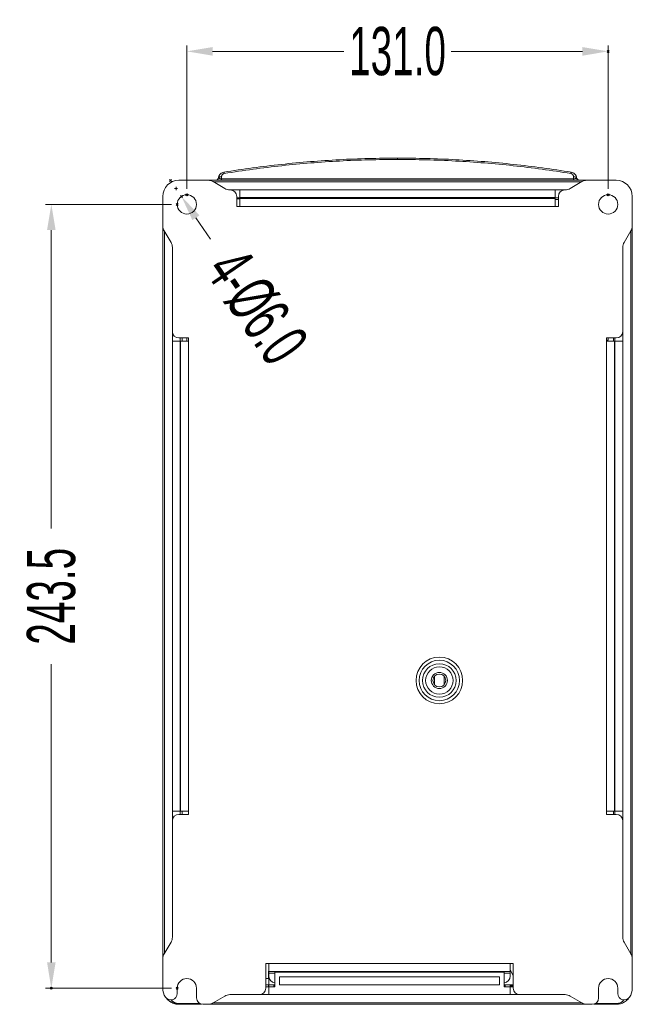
# Model space of a CAD drawing. Header units: millimetres. Extents: x -473 to 23648, y -382 to 1866.
# Tile 66 of 256: x 3005 to 3196, y -1 to 304. Entities that reach past the tile are written whole.
import ezdxf

# ---------------------------------------------------------------- set-up
doc = ezdxf.new("R2010")
doc.units = ezdxf.units.MM
doc.header["$LTSCALE"] = 80
doc.header["$PDMODE"] = 3
doc.header["$PDSIZE"] = 0.3
doc.layers.get('0').update_dxf_attribs({"linetype": 'CONTINUOUS'})
doc.styles.get("Standard").update_dxf_attribs({"font": 'technic_.ttf', "width": 0.7})
doc.dimstyles.get("Standard").update_dxf_attribs({"dimtxt": 3, "dimasz": 3, "dimexe": 0.18, "dimexo": 0.0625, "dimgap": 0.09, "dimtad": 1, "dimdsep": 46, "dimtxsty": 'Standard', "dimcen": 0.09, "dimadec": 0, "dimazin": 0, "dimtol": 1, "dimtp": 0.01, "dimtm": 0.01, "dimtfac": 1, "dimtofl": 0, "dimtmove": 0, "dimatfit": 3, "dimfxl": 1, "dimtolj": 1, "dimarcsym": 0})

# ---------------------------------------------------------------- blocks, each defined once
blk = doc.blocks.new('*D19')
at = {"color": 0, "lineweight": 0, "transparency": 16777216}
for p, q in [((3057.3, 251.88), (3057.3, 296.42)), ((3065.3, 294.62), (3106.08, 294.62)), ((3180.3, 294.62), (3139.51, 294.62)), ((3188.3, 251.88), (3188.3, 296.42))]:
    blk.add_line(p, q, dxfattribs=at)
for p in [(3188.3, 294.62), (3057.3, 250.08), (3188.3, 250.08)]:
    blk.add_point(p, dxfattribs=at)
for points in [[(3065.3, 295.95), (3065.3, 293.28), (3057.3, 294.62)], [(3180.3, 293.28), (3180.3, 295.95), (3188.3, 294.62)]]:
    blk.add_solid(points, dxfattribs=at)
at = {"color": 0, "lineweight": 0, "transparency": 16777216, "insert": (3122.8, 294.62), "char_height": 15, "attachment_point": 5}
blk.add_mtext('\\A1;131.0', dxfattribs=at)
blk = doc.blocks.new('*D36')
at = {"color": 0, "lineweight": 0, "transparency": 16777216}
for p, q in [((3052.5, 247.08), (3013.35, 247.08)), ((3015.15, 239.08), (3015.15, 146.42)), ((3015.15, 11.58), (3015.15, 104.24)), ((3052.5, 3.58), (3013.35, 3.58))]:
    blk.add_line(p, q, dxfattribs=at)
for p in [(3054.3, 247.08), (3015.15, 3.58), (3054.3, 3.58)]:
    blk.add_point(p, dxfattribs=at)
for points in [[(3016.48, 239.08), (3013.82, 239.08), (3015.15, 247.08)], [(3013.82, 11.58), (3016.48, 11.58), (3015.15, 3.58)]]:
    blk.add_solid(points, dxfattribs=at)
at = {"color": 0, "lineweight": 0, "transparency": 16777216, "insert": (3015.15, 125.33), "char_height": 15, "attachment_point": 5, "rotation": 90}
blk.add_mtext('\\A1;243.5', dxfattribs=at)
blk = doc.blocks.new('*D39')
at = {"color": 0, "lineweight": 0, "transparency": 16777216}
for p, q in [((3053.42, 252.04), (3054.42, 252.04)), ((3053.92, 251.54), (3053.92, 252.54)), ((3064.61, 236.33), (3060.11, 242.95))]:
    blk.add_line(p, q, dxfattribs=at)
for p in [(3052.23, 254.52), (3055.61, 249.56)]:
    blk.add_point(p, dxfattribs=at)
blk.add_solid([(3061.21, 243.7), (3059.01, 242.19), (3055.61, 249.56)], dxfattribs=at)
at = {"color": 0, "lineweight": 0, "transparency": 16777216, "insert": (3078.95, 215.28), "char_height": 15, "attachment_point": 5, "rotation": 304.2552}
blk.add_mtext('\\A1;4-%%c6.0', dxfattribs=at)

msp = doc.modelspace()

# ---------------------------------------------------------------- linework, layer by layer
at = {"color": 0, "linetype": 'Continuous', "lineweight": 0}
for p, q in [((3122.796, 261.454), (3122.796, 261.042)), ((3054.796, 254.578), (3190.796, 254.578)), ((3065.509, 254.15), (3069.084, 252.005)), ((3179.963, 254.078), (3065.63, 254.078)), ((3068.096, 254.578), (3068.096, 255.698)), ((3177.496, 254.99), (3068.096, 254.99)), ((3176.509, 252.005), (3180.084, 254.15)), ((3177.496, 255.698), (3177.496, 254.578)), ((3070.627, 251.578), (3174.965, 251.578)), ((3073.796, 251.578), (3073.796, 249.171)), ((3171.796, 251.578), (3171.796, 249.171)), ((3049.796, 3.578), (3049.796, 249.578)), ((3072.796, 249.578), (3072.796, 246.378)), ((3072.796, 249.158), (3073.796, 249.158)), ((3072.796, 249.066), (3075.296, 249.066)), ((3073.796, 248.835), (3072.796, 248.835)), ((3073.796, 249.171), (3171.796, 249.171)), ((3073.796, 248.878), (3073.796, 246.378)), ((3171.796, 248.878), (3073.796, 248.878)), ((3075.296, 249.066), (3075.296, 248.878)), ((3076.796, 249.053), (3076.796, 248.878)), ((3077.296, 249.066), (3077.296, 248.878)), ((3077.296, 249.066), (3078.796, 249.066)), ((3078.796, 249.066), (3078.796, 248.878)), ((3079.296, 248.878), (3079.296, 249.053)), ((3080.796, 249.066), (3080.796, 248.878)), ((3080.796, 249.066), (3085.796, 249.066)), ((3085.796, 249.066), (3085.796, 248.878)), ((3087.296, 249.053), (3087.296, 248.878)), ((3087.796, 249.066), (3087.796, 248.878)), ((3087.796, 249.066), (3089.296, 249.066)), ((3089.296, 249.066), (3089.296, 248.878)), ((3089.796, 248.878), (3089.796, 249.053)), ((3091.296, 249.066), (3091.296, 248.878)), ((3091.296, 249.066), (3096.296, 249.066)), ((3096.296, 249.066), (3096.296, 248.878)), ((3097.796, 249.053), (3097.796, 248.878)), ((3098.296, 249.066), (3098.296, 248.878)), ((3098.296, 249.066), (3099.796, 249.066)), ((3099.796, 249.066), (3099.796, 248.878)), ((3100.296, 248.878), (3100.296, 249.053)), ((3101.796, 249.066), (3101.796, 248.878)), ((3101.796, 249.066), (3106.796, 249.066)), ((3106.796, 249.066), (3106.796, 248.878)), ((3108.296, 249.053), (3108.296, 248.878)), ((3108.796, 249.066), (3108.796, 248.878)), ((3108.796, 249.066), (3110.296, 249.066)), ((3110.296, 249.066), (3110.296, 248.878)), ((3110.796, 248.878), (3110.796, 249.053)), ((3112.296, 249.066), (3112.296, 248.878)), ((3112.296, 249.066), (3117.296, 249.066)), ((3117.296, 249.066), (3117.296, 248.878)), ((3118.796, 249.053), (3118.796, 248.878)), ((3119.296, 249.066), (3119.296, 248.878)), ((3119.296, 249.066), (3120.796, 249.066)), ((3120.796, 249.066), (3120.796, 248.878)), ((3121.296, 248.878), (3121.296, 249.053)), ((3122.796, 249.066), (3122.796, 248.878)), ((3122.796, 249.066), (3127.796, 249.066)), ((3127.796, 249.066), (3127.796, 248.878)), ((3129.296, 249.053), (3129.296, 248.878)), ((3129.796, 249.066), (3129.796, 248.878)), ((3129.796, 249.066), (3131.296, 249.066)), ((3131.296, 249.066), (3131.296, 248.878)), ((3131.796, 248.878), (3131.796, 249.053)), ((3133.296, 249.066), (3133.296, 248.878)), ((3133.296, 249.066), (3138.296, 249.066)), ((3138.296, 249.066), (3138.296, 248.878)), ((3139.796, 249.053), (3139.796, 248.878)), ((3140.296, 249.066), (3140.296, 248.878)), ((3140.296, 249.066), (3141.796, 249.066)), ((3141.796, 249.066), (3141.796, 248.878)), ((3142.296, 248.878), (3142.296, 249.053)), ((3143.796, 249.066), (3143.796, 248.878)), ((3143.796, 249.066), (3148.796, 249.066)), ((3148.796, 249.066), (3148.796, 248.878)), ((3150.296, 249.053), (3150.296, 248.878)), ((3150.796, 249.066), (3150.796, 248.878)), ((3150.796, 249.066), (3152.296, 249.066)), ((3152.296, 249.066), (3152.296, 248.878)), ((3152.796, 248.878), (3152.796, 249.053)), ((3154.296, 249.066), (3154.296, 248.878)), ((3154.296, 249.066), (3157.796, 249.066)), ((3157.796, 249.066), (3157.796, 248.878)), ((3171.796, 249.158), (3172.796, 249.158)), ((3171.796, 248.878), (3171.796, 246.378)), ((3172.796, 248.578), (3171.796, 248.578)), ((3172.796, 249.578), (3172.796, 246.378)), ((3195.796, 3.578), (3195.796, 249.578)), ((3072.796, 246.378), (3172.796, 246.378)), ((3052.369, 235.29), (3050.224, 238.865)), ((3050.296, 238.744), (3050.296, 14.411)), ((3195.369, 238.865), (3193.224, 235.29)), ((3195.296, 14.411), (3195.296, 238.744)), ((3052.796, 19.409), (3052.796, 233.747)), ((3192.796, 233.747), (3192.796, 19.409)), ((3054.796, 205.578), (3057.796, 205.578)), ((3055.216, 204.578), (3055.216, 205.578)), ((3055.796, 205.578), (3055.796, 204.578)), ((3057.296, 205.578), (3057.296, 204.578)), ((3057.796, 57.578), (3057.796, 205.578)), ((3187.796, 57.578), (3187.796, 205.578)), ((3190.796, 205.578), (3187.796, 205.578)), ((3189.898, 205.578), (3189.898, 204.578)), ((3190.394, 205.578), (3190.394, 204.578)), ((3055.203, 204.578), (3052.796, 204.578)), ((3055.203, 58.578), (3055.203, 204.578)), ((3055.296, 204.578), (3055.296, 58.578)), ((3055.296, 204.578), (3057.796, 204.578)), ((3190.296, 204.578), (3187.796, 204.578)), ((3188.222, 204.878), (3187.826, 204.913)), ((3190.296, 204.578), (3190.296, 58.578)), ((3190.407, 204.578), (3190.407, 58.578)), ((3192.796, 204.578), (3190.407, 204.578)), ((3134.296, 97.884), (3134.296, 100.471)), ((3137.296, 97.884), (3137.296, 100.471)), ((3055.203, 58.578), (3052.796, 58.578)), ((3055.216, 57.578), (3055.216, 58.578)), ((3055.296, 58.578), (3057.796, 58.578)), ((3055.796, 58.578), (3055.796, 57.578)), ((3190.296, 58.578), (3187.796, 58.578)), ((3189.898, 58.578), (3189.898, 57.578)), ((3190.394, 58.578), (3190.394, 57.578)), ((3192.796, 58.578), (3190.407, 58.578)), ((3054.796, 57.578), (3057.796, 57.578)), ((3190.796, 57.578), (3187.796, 57.578)), ((3050.224, 14.29), (3052.369, 17.865)), ((3193.224, 17.865), (3195.369, 14.29)), ((3081.796, 11.278), (3158.796, 11.278)), ((3081.796, 3.578), (3081.796, 11.278)), ((3082.766, 11.278), (3082.684, 6.578)), ((3082.796, 7.278), (3082.796, 11.278)), ((3157.796, 7.278), (3157.796, 11.278)), ((3158.796, 7.578), (3157.796, 9.244)), ((3157.827, 11.278), (3157.865, 9.131)), ((3158.796, 3.578), (3158.796, 11.278)), ((3081.796, 6.578), (3082.936, 6.578)), ((3157.796, 8.778), (3082.796, 8.778)), ((3084.596, 8.278), (3082.796, 8.278)), ((3082.796, 4.046), (3082.796, 6.578)), ((3084.596, 8.578), (3155.996, 8.578)), ((3084.596, 3.984), (3084.596, 8.578)), ((3154.496, 7.078), (3086.096, 7.078)), ((3086.096, 7.078), (3086.096, 4.578)), ((3090.796, 8.711), (3149.796, 8.711)), ((3090.796, 8.578), (3090.796, 8.711)), ((3144.796, 8.578), (3144.796, 8.711)), ((3147.796, 8.578), (3147.796, 8.711)), ((3149.796, 8.578), (3149.796, 8.711)), ((3154.496, 4.578), (3154.496, 7.078)), ((3155.996, 3.984), (3155.996, 8.578)), ((3157.796, 8.278), (3155.996, 8.278)), ((3054.296, 1.919), (3054.296, 3.578)), ((3060.296, 3.578), (3060.296, 0.578)), ((3081.796, 4.578), (3084.596, 4.578)), ((3082.796, 3.997), (3081.796, 3.997)), ((3082.64, 4.046), (3082.649, 4.578)), ((3084.596, 3.984), (3082.796, 3.984)), ((3082.796, 1.578), (3082.796, 3.984)), ((3084.596, 4.034), (3084.096, 4.034)), ((3084.296, 4.578), (3084.296, 4.034)), ((3086.096, 4.578), (3154.496, 4.578)), ((3155.996, 4.578), (3158.796, 4.578)), ((3156.496, 4.034), (3155.996, 4.034)), ((3157.796, 3.984), (3155.996, 3.984)), ((3156.296, 4.578), (3156.296, 4.034)), ((3157.796, 4.578), (3157.796, 4.046)), ((3158.796, 3.997), (3157.796, 3.997)), ((3157.796, 1.578), (3157.796, 3.984)), ((3157.944, 4.578), (3157.953, 4.046)), ((3157.948, 4.354), (3158.796, 4.354)), ((3158.796, 4.292), (3157.949, 4.292)), ((3185.296, 0.578), (3185.296, 3.578)), ((3191.296, 3.578), (3191.296, 1.919)), ((3069.084, 1.15), (3065.509, -0.995)), ((3174.965, 1.578), (3070.627, 1.578)), ((3180.084, -0.995), (3176.509, 1.15)), ((3061.435, -1.2), (3054.795, -1.2)), ((3054.795, -1.422), (3054.795, -1.2)), ((3061.796, -1.422), (3054.795, -1.422)), ((3061.796, -1.422), (3061.796, -1.343)), ((3062.296, -1.422), (3183.296, -1.422)), ((3065.63, -0.922), (3179.963, -0.922)), ((3183.796, -1.422), (3183.796, -1.343)), ((3190.798, -1.422), (3183.796, -1.422)), ((3190.798, -1.2), (3184.158, -1.2)), ((3190.798, -1.422), (3190.798, -1.2))]:
    msp.add_line(p, q, dxfattribs=at)
for centre, radius in [((3057.296, 247.078), 3), ((3188.296, 247.078), 3), ((3135.796, 99.178), 7.244), ((3135.796, 99.178), 6.286), ((3135.796, 99.178), 5.214), ((3135.796, 99.178), 4.256), ((3135.796, 99.178), 2.5), ((3135.796, 99.178), 2)]:
    msp.add_circle(centre, radius, dxfattribs=at)
for centre, radius, start, end in [((3069.097, 255.107), 2.002, 99.26036, 115.96402), ((3176.495, 255.103), 2.007, 64.65968, 80.72075), ((3054.796, 249.578), 5, 90, 180), ((3063.965, 251.578), 3, 59.03624, 90), ((3066.133, 255.578), 1, 270.00028, 351.02575), ((3066.167, 255.526), 1.001, 290.14406, 310.44729), ((3069.092, 255.112), 1.995, 158.16992, 171.05883), ((3069.098, 255.109), 2.002, 150.69554, 158.17143), ((3069.096, 255.11), 1.999, 115.97818, 150.6921), ((3176.497, 255.11), 2, 30.53852, 64.62301), ((3177.642, 256.138), 1.126, 291.89889, 296.30631), ((3176.497, 255.111), 1.999, 25.75026, 30.53312), ((3176.5, 255.112), 1.996, 8.94535, 25.76119), ((3179.46, 255.578), 1, 188.96867, 270.00047), ((3179.426, 255.526), 1.001, 229.55271, 249.85594), ((3181.627, 251.578), 3, 90, 120.96376), ((3190.796, 249.578), 5, 0, 90), ((3070.627, 254.578), 3, 239.03624, 270), ((3070.796, 249.578), 2, 0, 90), ((3174.796, 249.578), 2, 90, 180), ((3174.965, 254.578), 3, 270, 300.96376), ((3052.796, 240.409), 3, 180, 210.96376), ((3192.796, 240.409), 3, 329.03624, 0), ((3049.796, 233.747), 3, 0, 30.96376), ((3195.796, 233.747), 3, 149.03624, 180), ((3054.796, 207.578), 2, 180, 270), ((3168.796, 206.578), 19.5, 354.0964, 357.05877), ((3190.796, 207.578), 2, 270, 0), ((3168.796, 62.578), 19.5, 347.76494, 348.10809), ((3054.796, 55.578), 2, 90, 180), ((3190.796, 55.578), 2, 0, 90), ((3049.796, 19.409), 3, 329.03624, 0), ((3195.796, 19.409), 3, 180, 210.96376), ((3052.796, 12.747), 3, 149.03624, 180), ((3192.796, 12.747), 3, 0, 30.96376), ((3057.296, 3.578), 3, 0, 180), ((3084.796, 7.278), 2, 180, 264.06839), ((3155.796, 7.278), 2, 275.93161, 0), ((3188.296, 3.578), 3, 0, 180), ((3054.796, 3.578), 5, 180, 213.55731), ((3079.796, 3.578), 2, 270, 0), ((3160.796, 3.578), 2, 180, 270), ((3190.796, 3.578), 5, 326.44269, 0), ((3052.296, 1.919), 2, 213.55731, 0), ((3062.296, 0.578), 2, 180, 270), ((3070.627, -1.422), 3, 90, 120.96376), ((3174.965, -1.422), 3, 59.03624, 90), ((3183.296, 0.578), 2, 270, 0), ((3193.296, 1.919), 2, 180, 326.44269), ((3054.797, 3.595), 5.017, 263.32231, 266.59068), ((3054.795, 3.554), 4.976, 266.58929, 269.99657), ((3063.965, 1.578), 3, 270, 300.96376), ((3181.627, 1.578), 3, 239.03624, 270), ((3190.796, 1.859), 3.06, 270.04014, 279.29657)]:
    msp.add_arc(centre, radius, start, end, dxfattribs=at)
for points, start_tangent, end_tangent in [([(3068.775, 257.084), (3086.694, 259.508), (3104.718, 260.967), (3122.796, 261.454)], (0.9869996, 0.1607229), (1, 0)), ([(3068.935, 256.685), (3086.821, 259.105), (3104.797, 260.558), (3122.796, 261.042)], (0.9869998, 0.1607213), (1, 0.0000016)), ([(3122.796, 261.454), (3140.875, 260.967), (3158.899, 259.508), (3176.818, 257.084)], (1, 0), (0.9869996, -0.1607229)), ([(3122.796, 261.042), (3140.796, 260.558), (3158.771, 259.105), (3176.658, 256.685)], (1, -0.0000017), (0.9869998, -0.1607213)), ([(3068.775, 257.084), (3068.818, 257.04), (3068.874, 256.903), (3068.935, 256.685)], (0.9869992, 0.1607254), (0.241574, -0.9703824)), ([(3176.818, 257.084), (3176.775, 257.04), (3176.719, 256.903), (3176.658, 256.685)], (-0.9869961, 0.160744), (-0.2415766, -0.9703818)), ([(3066.668, 254.675), (3066.261, 254.578)], (-0.8933431, -0.4493753), (-1, -0.0000685)), ([(3066.995, 254.948), (3066.668, 254.675)], (-0.6066269, -0.7949867), (-0.8933431, -0.4493753)), ([(3067.179, 255.344), (3066.995, 254.948)], (-0.2212804, -0.9752102), (-0.6066269, -0.7949867)), ([(3067.179, 255.344), (3067.132, 255.382), (3067.143, 255.4)], (-0.859628, 0.5109205), (0.6869838, 0.7266727)), ([(3067.179, 255.344), (3067.397, 255.53)], (0.5933644, 0.804934), (0.8660323, 0.499988)), ([(3068.096, 254.99), (3068.005, 254.992), (3067.917, 254.999), (3067.831, 255.011), (3067.744, 255.027), (3067.657, 255.05), (3067.569, 255.078), (3067.481, 255.114), (3067.395, 255.159), (3067.314, 255.211), (3067.241, 255.273), (3067.179, 255.344)], (-1, 0.0000321), (-0.5933414, 0.8049509)), ([(3067.397, 255.53), (3067.719, 255.655)], (0.8660323, 0.499988), (0.9727016, 0.2320595)), ([(3067.719, 255.655), (3068.096, 255.698)], (0.9727016, 0.2320595), (1, 0.0000409)), ([(3068.096, 255.698), (3068.13, 255.953), (3068.215, 256.171), (3068.336, 256.347), (3068.478, 256.484), (3068.632, 256.583), (3068.787, 256.649), (3068.935, 256.685)], (0.0001284, 1), (0.9870183, 0.1606081)), ([(3176.658, 256.685), (3176.793, 256.653), (3176.934, 256.597), (3177.077, 256.513), (3177.211, 256.397), (3177.326, 256.257), (3177.41, 256.106), (3177.462, 255.959), (3177.489, 255.822), (3177.496, 255.698)], (0.9870024, -0.1607056), (0.0000239, -1)), ([(3177.874, 255.655), (3177.496, 255.698)], (-0.9727152, 0.2320024), (-1, 0)), ([(3178.062, 255.093), (3177.979, 255.063), (3177.892, 255.038), (3177.8, 255.017), (3177.703, 255.002), (3177.601, 254.993), (3177.496, 254.99)], (-0.9275512, -0.3736961), (-1, 0.0000496)), ([(3178.196, 255.53), (3177.874, 255.655)], (-0.8660629, 0.499935), (-0.9727152, 0.2320024)), ([(3178.414, 255.344), (3178.356, 255.278), (3178.29, 255.22), (3178.217, 255.17), (3178.141, 255.128)], (-0.5933821, -0.8049209), (-0.8960864, -0.4438797)), ([(3178.414, 255.344), (3178.196, 255.53)], (-0.593322, 0.8049652), (-0.8660629, 0.499935)), ([(3178.472, 255.422), (3178.414, 255.344)], (0.1563484, -0.987702), (-0.8529829, -0.5219389)), ([(3178.414, 255.344), (3178.598, 254.948)], (0.2213968, -0.9751838), (0.6067305, -0.7949076)), ([(3178.598, 254.948), (3178.925, 254.675)], (0.6067305, -0.7949076), (0.8933929, -0.4492762)), ([(3178.925, 254.675), (3179.331, 254.578)], (0.8933929, -0.4492762), (1, -0.0000022)), ([(3075.296, 249.066), (3075.589, 249.066), (3075.87, 249.065), (3076.13, 249.064), (3076.357, 249.063), (3076.544, 249.061), (3076.682, 249.058), (3076.796, 249.053)], (1, 0), (0, -1)), ([(3079.296, 249.053), (3079.411, 249.058), (3079.549, 249.061), (3079.736, 249.063), (3079.963, 249.064), (3080.222, 249.065), (3080.504, 249.066), (3080.796, 249.066)], (0, 1), (1, 0)), ([(3084.796, 249.114), (3084.917, 249.12), (3085.266, 249.126), (3085.794, 249.13)], (0, 1), (0.9996222, -0.0274838)), ([(3085.794, 249.13), (3086.453, 249.132), (3087.14, 249.132), (3087.799, 249.13)], (0.9996222, -0.0274838), (0.9996222, 0.0274838)), ([(3087.799, 249.13), (3088.327, 249.126), (3088.676, 249.12), (3088.796, 249.114)], (0.9996222, 0.0274838), (0, -1)), ([(3089.796, 249.053), (3089.911, 249.058), (3090.049, 249.061), (3090.236, 249.063), (3090.463, 249.064), (3090.722, 249.065), (3091.004, 249.066), (3091.296, 249.066)], (0, 1), (1, 0)), ([(3096.296, 249.066), (3096.589, 249.066), (3096.87, 249.065), (3097.13, 249.064), (3097.357, 249.063), (3097.544, 249.061), (3097.682, 249.058), (3097.796, 249.053)], (1, 0), (0, -1)), ([(3100.296, 249.053), (3100.411, 249.058), (3100.549, 249.061), (3100.736, 249.063), (3100.963, 249.064), (3101.222, 249.065), (3101.504, 249.066), (3101.796, 249.066)], (0, 1), (1, 0)), ([(3106.796, 249.066), (3107.089, 249.066), (3107.37, 249.065), (3107.63, 249.064), (3107.857, 249.063), (3108.044, 249.061), (3108.182, 249.058), (3108.296, 249.053)], (1, 0), (0, -1)), ([(3110.796, 249.053), (3110.911, 249.058), (3111.049, 249.061), (3111.236, 249.063), (3111.463, 249.064), (3111.722, 249.065), (3112.004, 249.066), (3112.296, 249.066)], (0, 1), (1, 0)), ([(3117.296, 249.066), (3117.589, 249.066), (3117.87, 249.065), (3118.13, 249.064), (3118.357, 249.063), (3118.544, 249.061), (3118.682, 249.058), (3118.796, 249.053)], (1, 0), (0, -1)), ([(3121.296, 249.053), (3121.411, 249.058), (3121.549, 249.061), (3121.736, 249.063), (3121.963, 249.064), (3122.222, 249.065), (3122.504, 249.066), (3122.796, 249.066)], (0, 1), (1, 0)), ([(3127.796, 249.066), (3128.089, 249.066), (3128.37, 249.065), (3128.63, 249.064), (3128.857, 249.063), (3129.044, 249.061), (3129.182, 249.058), (3129.296, 249.053)], (1, 0), (0, -1)), ([(3131.796, 249.053), (3131.911, 249.058), (3132.049, 249.061), (3132.236, 249.063), (3132.463, 249.064), (3132.722, 249.065), (3133.004, 249.066), (3133.296, 249.066)], (0, 1), (1, 0)), ([(3138.296, 249.066), (3138.589, 249.066), (3138.87, 249.065), (3139.13, 249.064), (3139.357, 249.063), (3139.544, 249.061), (3139.682, 249.058), (3139.796, 249.053)], (1, 0), (0, -1)), ([(3142.296, 249.053), (3142.411, 249.058), (3142.549, 249.061), (3142.736, 249.063), (3142.963, 249.064), (3143.222, 249.065), (3143.504, 249.066), (3143.796, 249.066)], (0, 1), (1, 0)), ([(3148.796, 249.066), (3149.089, 249.066), (3149.37, 249.065), (3149.63, 249.064), (3149.857, 249.063), (3150.044, 249.061), (3150.182, 249.058), (3150.296, 249.053)], (1, 0), (0, -1)), ([(3152.796, 249.053), (3152.911, 249.058), (3153.049, 249.061), (3153.236, 249.063), (3153.463, 249.064), (3153.722, 249.065), (3154.004, 249.066), (3154.296, 249.066)], (0, 1), (1, 0)), ([(3156.796, 249.114), (3156.917, 249.12), (3157.266, 249.126), (3157.794, 249.13)], (0, 1), (0.9996222, -0.0274838)), ([(3157.794, 249.13), (3158.453, 249.132), (3159.14, 249.132), (3159.799, 249.13)], (0.9996222, -0.0274838), (0.9996222, 0.0274838)), ([(3159.799, 249.13), (3160.327, 249.126), (3160.676, 249.12), (3160.796, 249.114)], (0.9996222, 0.0274838), (0, -1)), ([(3082.668, 4.026), (3082.64, 4.046)], (-0.9997424, -0.0226972), (0.0174524, 0.9998477)), ([(3082.796, 4.047), (3082.75, 4.041), (3082.668, 4.026)], (-0.9995095, -0.0313167), (-0.9997424, -0.0226972)), ([(3084.096, 4.034), (3083.812, 4.034), (3083.539, 4.035), (3083.287, 4.036), (3083.066, 4.037), (3082.885, 4.039), (3082.796, 4.047)], (-1, 0), (-0.9995095, -0.0313167)), ([(3157.527, 4.037), (3157.306, 4.036), (3157.054, 4.035), (3156.781, 4.034), (3156.496, 4.034)], (-0.9998865, 0.015064), (-1, 0)), ([(3157.797, 4.047), (3157.708, 4.039), (3157.527, 4.037)], (-0.9995092, 0.0313268), (-0.9998865, 0.015064)), ([(3157.953, 4.046), (3157.843, 4.041), (3157.797, 4.047)], (0.0174524, -0.9998477), (-0.9995092, 0.0313268)), ([(3054.214, -1.388), (3053.501, -1.252), (3052.295, -0.753), (3051.26, 0.042), (3050.97, 0.358)], (-0.9932185, 0.116263), (-0.6437274, 0.7652549)), ([(3051.158, 0.256), (3051.313, 0.094), (3052.348, -0.7), (3053.553, -1.2), (3054.802, -1.37)], (0.6745427, -0.7382358), (0.9999591, -0.009041)), ([(3194.599, 0.33), (3194.333, 0.042), (3193.298, -0.753), (3192.092, -1.252), (3190.798, -1.422)], (-0.6492253, -0.7605962), (-1, 0)), ([(3054.107, -1.122), (3053.934, -1.076), (3053.756, -1.017), (3053.574, -0.945), (3053.39, -0.856), (3053.206, -0.751), (3053.023, -0.629), (3052.842, -0.488), (3052.667, -0.328), (3052.501, -0.148), (3052.432, -0.064)], (-0.9741979, 0.2256954), (-0.6208605, 0.7839211)), ([(3054.795, -1.2), (3054.618, -1.195), (3054.447, -1.18), (3054.277, -1.156), (3054.107, -1.122)], (-1, -0.00003), (-0.9741979, 0.2256954)), ([(3193.158, -0.068), (3193.077, -0.166), (3192.709, -0.523), (3192.28, -0.814), (3191.8, -1.031), (3191.29, -1.16)], (-0.6223252, -0.7827588), (-0.986864, -0.1615532))]:
    msp.add_spline(points, degree=3, dxfattribs=dict(at, start_tangent=start_tangent, end_tangent=end_tangent))

# ---------------------------------------------------------------- dimensions: what is measured, and where the dimension line sits
at = {"color": 3, "lineweight": 0}
dim = msp.add_linear_dim(base=(3188.296, 294.618), p1=(3057.296, 250.078), p2=(3188.296, 250.078), dimstyle='Standard', override={"dimtxt": 15, "dimasz": 8, "dimexe": 1.8, "dimexo": 1.8, "dimtad": 0, "dimdec": 1, "dimzin": 0, "dimdsep": 0, "dimcen": 0.5, "dimtol": 0, "dimtdec": 4, "dimtzin": 0, "dimlwd": 0, "dimlwe": 0}, dxfattribs=at)
dim.commit()
dim.dimension.update_dxf_attribs({"geometry": '*D19', "text_midpoint": (3122.796, 294.618), "dimtype": 160})
dim = msp.add_diameter_dim_2p(p1=(3052.231, 254.517), p2=(3055.608, 249.557), text='4-<>', dimstyle='Standard', override={"dimtxt": 15, "dimasz": 8, "dimexe": 1.8, "dimexo": 1.8, "dimtad": 0, "dimdec": 1, "dimzin": 0, "dimdsep": 0, "dimcen": 0.5, "dimtol": 0, "dimtdec": 4, "dimtzin": 0, "dimlwd": 0, "dimlwe": 0}, dxfattribs=at)
dim.commit()
dim.dimension.update_dxf_attribs({"geometry": '*D39', "text_midpoint": (3023.297, 272.594), "dimtype": 163})
dim = msp.add_linear_dim(base=(3015.151, 3.578), p1=(3054.296, 247.078), p2=(3054.296, 3.578), angle=270, dimstyle='Standard', override={"dimtxt": 15, "dimasz": 8, "dimexe": 1.8, "dimexo": 1.8, "dimtad": 0, "dimdec": 1, "dimzin": 0, "dimdsep": 0, "dimcen": 0.5, "dimtol": 0, "dimtdec": 4, "dimtzin": 0, "dimlwd": 0, "dimlwe": 0}, dxfattribs=at)
dim.commit()
dim.dimension.update_dxf_attribs({"geometry": '*D36', "text_midpoint": (3015.151, 125.328), "dimtype": 160})

doc.saveas('drawing.dxf')
